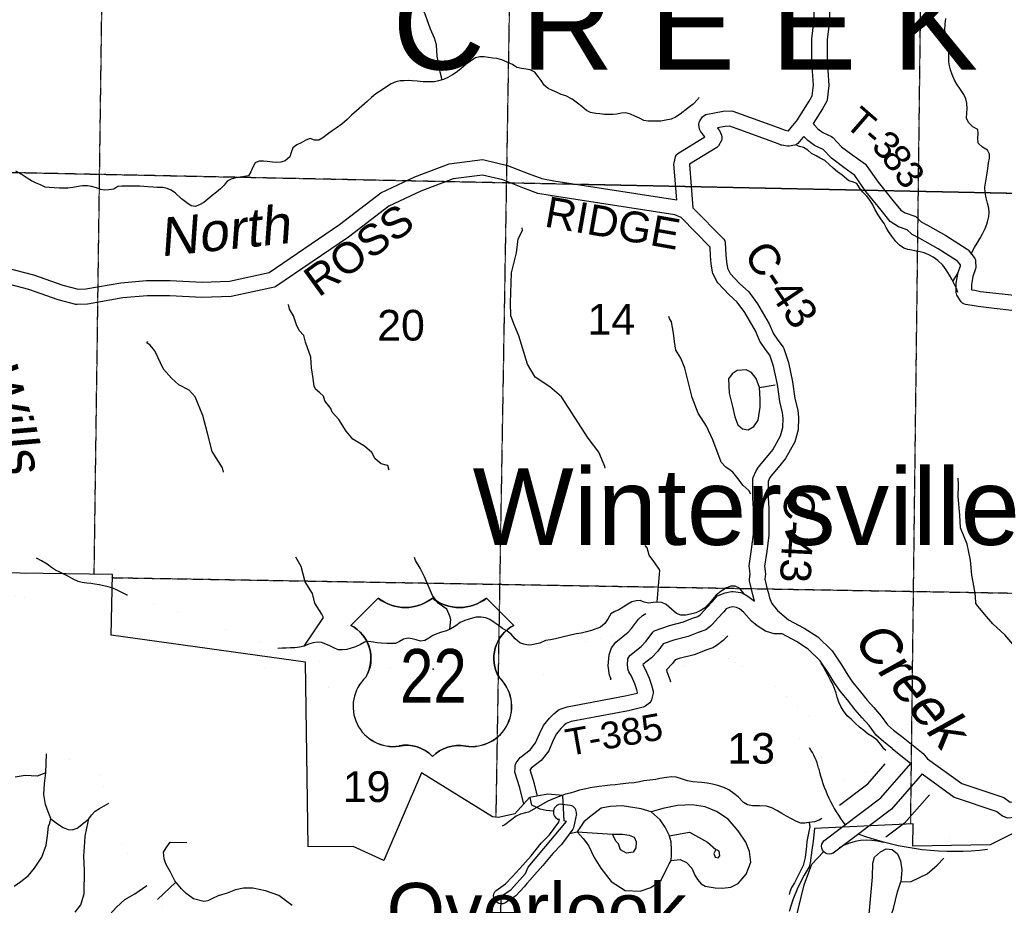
# Model space of a CAD drawing. Header units: feet. Extents: x -155 to 2562643, y -56 to 364810.
# Tile 61 of 121: x 2495666 to 2508509, y 265734 to 277287. Entities that reach past the tile are written whole.
import ezdxf
from ezdxf.enums import TextEntityAlignment as Align

# ---------------------------------------------------------------- set-up
doc = ezdxf.new("R2010")
doc.units = ezdxf.units.FT
doc.header["$MEASUREMENT"] = 0
doc.linetypes.add('HIDDEN2', pattern=[0.1875, 0.125, -0.0625])
doc.linetypes.add('water', pattern=[0])
for name, color, linetype in [('62', 7, 'Continuous'), ('COUNTY-RD', 7, 'Continuous'), ('CR-TEXT', 7, 'Continuous'), ('HTEXT', 3, 'Continuous'), ('INCORPORATED', 3, 'Continuous'), ('MTEXT', 2, 'Continuous'), ('RAMPS', 7, 'Continuous'), ('RT-MKR', 7, 'Continuous'), ('SECTION', 8, 'HIDDEN2'), ('SECTION-TEXT', 8, 'Continuous'), ('STATE-RT', 2, 'Continuous'), ('STREET-RURAL', 14, 'Continuous'), ('STREET-URBAN', 15, 'Continuous'), ('TR-TEXT', 6, 'Continuous'), ('TWP-RD', 6, 'Continuous'), ('WATER-TEXT', 1, 'Continuous'), ('WATERWAY', 14, 'water')]:
    doc.layers.add(name, color=color, linetype=linetype)
doc.styles.add('ARIAL', font='arial.ttf')

# ---------------------------------------------------------------- blocks, each defined once
blk = doc.blocks.new('US3')
at = {"layer": '62', "color": 0, "linetype": 'Continuous'}
for p, q in [((-565, 888), (-874, 579)), ((973, 579), (664, 888))]:
    blk.add_line(p, q, dxfattribs=at)
for centre, major_axis, start_param, end_param in [((-258, 1278), (0, 497), 2.475104, 3.808081), ((357, 1278), (0, 497), 2.475104, 3.808081), ((-1067, 206), (0, 420), 4.173388, 5.805154), ((1166, 206), (420, 0), 2.048828, 3.680594), ((-397, -341), (453, 0), 2.321367, 4.864724), ((496, -341), (0, 453), 2.989258, 5.532614), ((-245, -1186), (0, 406), 5.470171, 6.49043), ((352, -1213), (0, 430), 6.107976, 7.064164)]:
    blk.add_ellipse(centre, major_axis=major_axis, ratio=1, start_param=start_param, end_param=end_param, dxfattribs=at)
at = {"layer": 'RT-MKR', "color": 0, "linetype": 'Continuous'}
blk.add_lwpolyline([(-565, 888), (-874, 579), (-874, 579, -0.432186), (-706, -10), (-706, -10, 0.738096), (-328, -790), (-328, -790, -0.260744), (50, -908), (50, -908, -0.243707), (428, -790), (428, -790, 0.738096), (806, -10), (806, -10, -0.432186), (973, 579), (973, 579), (664, 888), (664, 888, -0.346154), (50, 888), (50, 888, -0.346154), (-565, 888)], format="xyb", close=True, dxfattribs=at)
at = {"layer": 'RT-MKR', "color": 0}
blk.add_point((57, 82), dxfattribs=at)

msp = doc.modelspace()

# ---------------------------------------------------------------- linework, layer by layer
at = {"layer": 'COUNTY-RD'}
for points in [[(2500375.96, 275026.85), (2500821.61, 275235.96), (2501269.38, 275406.42), (2501705.07, 275461.43), (2501723.14, 275460.43), (2502029.97, 275386.85), (2502298.53, 275278.55), (2502475.64, 275214.77), (2502632.21, 275186.95), (2504238.83, 274937.1)], [(2505238.68, 270907.59), (2505228.57, 271043.67), (2505228.92, 271294.21), (2505233.16, 271314.4), (2505271.36, 271401.75), (2505301.97, 271449.37), (2505335.53, 271491.04), (2505406.48, 271574.63), (2505488.54, 271674.62), (2505591.3, 271858.78), (2505622.36, 271967.65), (2505623.94, 272089.56), (2505617.77, 272159.24), (2505582.18, 272307.89), (2505548.62, 272527.16), (2505498.38, 272765.57), (2505452.9, 272912.18), (2505392.54, 272986.37), (2505321.56, 273095.12), (2505264.63, 273226.76), (2505122.53, 273469.31), (2505025.18, 273601.99), (2504916.49, 273702.03), (2504770.8, 273854.13), (2504761.9, 273866.9), (2504707.74, 273978.09), (2504703.26, 273992.38), (2504686.12, 274102.6), (2504676.07, 274206.23), (2504671.25, 274320.77), (2504294.45, 274704.99), (2504209.86, 274739.2), (2502611.64, 274987.74), (2502610.55, 274987.67), (2502599.74, 274989.59), (2502587.72, 274991.46), (2502586.72, 274991.9), (2502423.9, 275020.83), (2502227.23, 275091.65), (2501968.92, 275195.82), (2501703.03, 275259.58), (2501318.18, 275211), (2500899.78, 275051.72), (2500480.49, 274854.97), (2499953.65, 274450.99), (2499008.14, 273806.66), (2498990.59, 273799.08), (2498426.49, 273674.53), (2498043.5, 273662.5), (2497623.71, 273684.32), (2497327, 273685.71), (2497012.45, 273657.55), (2496550.02, 273578.08), (2496414.55, 273571.57), (2496399.49, 273573.13), (2496169.59, 273632.85), (2495787.43, 273765.49), (2495438.8, 273859.41)], [(2492059.13, 274511.16), (2493338.36, 274488.74), (2493727.98, 274498.69), (2493740.45, 274497.44), (2494235.58, 274384.32), (2494511.19, 274298.89), (2494714.58, 274201.77), (2494870.1, 274137.71), (2495134.9, 274095.98), (2495476.54, 274056.37), (2495846.3, 273956.76), (2496227.62, 273824.41), (2496427.72, 273772.44), (2496528.2, 273777.26), (2496986.55, 273856.03), (2497318.53, 273885.75), (2497629.37, 273884.3), (2498045.56, 273862.66), (2498401.58, 273873.85), (2498919.33, 273988.16), (2499836.39, 274613.11), (2500375.96, 275026.85)], [(2504447.96, 274834.1), (2504849.54, 274424.61), (2504861.99, 274403.41), (2504868.93, 274379.85), (2504875.67, 274220.1), (2504884.64, 274127.63), (2504897.42, 274045.4), (2504931.45, 273975.55), (2505056.56, 273844.93), (2505174.92, 273735.99), (2505289.88, 273579.32), (2505443.37, 273317.33), (2505498.36, 273190.16), (2505554.3, 273104.46), (2505626.3, 273015.96), (2505635.35, 272999.07), (2505692.16, 272815.93), (2505745.48, 272562.93), (2505778.62, 272346.37), (2505815.69, 272191.53), (2505824.06, 272097.1), (2505822, 271938.41), (2505777.26, 271781.6), (2505654.48, 271561.56), (2505560.04, 271446.48), (2505489.68, 271363.59), (2505464.43, 271332.24), (2505448.22, 271307.01), (2505428.88, 271262.79), (2505428.59, 271050.94), (2505438.7, 270914.79), (2505437.97, 270564.04), (2505410.34, 270348.23), (2505383.2, 270159.37), (2505394.6, 270058.91), (2505386.53, 269986.92), (2505421.37, 269842.65), (2505421.59, 269842.24), (2505424.38, 269830.2), (2505427.44, 269817.52), (2505427.43, 269817.03), (2505444.61, 269742.8), (2505476.64, 269670.43), (2505552.07, 269578.81), (2505693.15, 269457.68), (2505898.44, 269348.02), (2506075.81, 269234.73), (2506262.76, 269052.92), (2506386.78, 268871.4), (2506466.86, 268736.26), (2506529.52, 268644.19), (2506617.19, 268541.54), (2506718.29, 268409.96), (2506805.59, 268313.51), (2506903.08, 268202.25), (2506984.8, 268087.06), (2507062.61, 268020.01), (2507167.8, 267939)], [(2505248.76, 269702.04), (2505229.81, 269783.91), (2505185.93, 269965.58), (2505184.84, 269983.03), (2505193.34, 270058.77), (2505181.58, 270162.37), (2505212.16, 270375.16), (2505237.99, 270576.99), (2505238.68, 270907.59)], [(2507045.53, 267780.72), (2506936.22, 267864.91), (2506835.78, 267951.46), (2506745.9, 268078.16), (2506656.23, 268180.49), (2506564.61, 268281.72), (2506461.75, 268415.58), (2506370.33, 268522.62), (2506298, 268628.91), (2506218.01, 268763.89), (2506108.94, 268923.52), (2505950.97, 269077.15), (2505797.34, 269175.28), (2505611.39, 269274.61)], [(2507167.8, 267939), (2507450.56, 267713.89), (2507507.56, 267646.62)], [(2507045.53, 267780.72), (2507291.4, 267584.98)], [(2507507.56, 267646.62), (2507953, 267323.8)], [(2507438.94, 267449.88), (2507037.3, 266988.52), (2506276.57, 266414.98), (2506252.17, 266405.12), (2506226.04, 266401.9), (2506199.96, 266405.56), (2506175.72, 266415.84), (2506154.97, 266432.04), (2506139.11, 266453.08), (2506129.25, 266477.48), (2506126.03, 266503.61), (2506129.69, 266529.69), (2506139.97, 266553.93), (2506156.17, 266574.68), (2506900.19, 267135.62), (2507291.4, 267584.98)], [(2507438.94, 267449.88), (2507855.82, 267145.45)], [(2507953, 267323.8), (2508503.99, 267138.96), (2508586.02, 267078.77), (2508626.17, 267083.41), (2508793.92, 267106.01), (2508994.46, 267128.8), (2509120.41, 267148.8), (2509721.81, 267276.09)], [(2507855.82, 267145.45), (2508410.81, 266959.26), (2508487.28, 266903.15), (2508546.75, 266872.9), (2508651.01, 266884.95), (2508818.56, 266907.53), (2509021.44, 266930.58), (2509156.83, 266952.08), (2509744.2, 267076.4)], [(2502850.42, 267037.85), (2502738.64, 267050.94)], [(2502926.96, 266925.51), (2502888.55, 266745.47), (2502879.65, 266725.82), (2502867.88, 266710.02), (2502797.05, 266614.7), (2502727.26, 266524.25), (2502619.06, 266410.9), (2502489.95, 266251.27), (2502348.34, 266091.14), (2502347.84, 266090.19), (2502339.8, 266081.49), (2502331.63, 266072.25), (2502330.69, 266071.63), (2502281.49, 266018.36), (2502244.26, 265975.24), (2502135.72, 265859.28), (2501993.55, 265762.86), (2501968.66, 265754.22), (2501942.41, 265752.32), (2501916.54, 265757.28), (2501892.85, 265768.76), (2501872.94, 265785.98), (2501858.16, 265807.77), (2501849.52, 265832.66), (2501847.62, 265858.91), (2501852.58, 265884.78), (2501864.06, 265908.47), (2501881.28, 265928.38), (2502004.97, 266012.26), (2502095.5, 266108.98), (2502132.31, 266151.61), (2502191.21, 266215.38), (2502337.21, 266380.46), (2502468.72, 266543.06), (2502575.33, 266654.74), (2502637.61, 266735.45), (2502699.77, 266819.1)], [(2502699.53, 266854.04), (2502695.07, 266854.51)], [(2502699.77, 266819.1), (2502704.12, 266839.45)], [(2502704.12, 266839.45), (2502707.11, 266852.55), (2502704.53, 266853.23)]]:
    msp.add_lwpolyline(points, dxfattribs=at)
for centre, start, end in [((2502727.64, 266951.04), 83.718339, 256.707583), ((2502827.5, 266939.99), 351.715956, 76.821436)]:
    msp.add_arc(centre, 100.51, start, end, dxfattribs=at)
at = {"layer": 'INCORPORATED'}
for points in [[(2501924, 264692.35), (2501948.31, 265853.01), (2501948.31, 265853.01), (2502070.34, 265935.77), (2502265.44, 266148.36), (2502265.44, 266148.36), (2502298.54, 266232.4), (2502298.54, 266232.4), (2502800.34, 266827.69), (2502800.34, 266827.69), (2502767.35, 266835.5), (2502767.35, 266835.5), (2502752.53, 267166.58), (2502752.53, 267166.58), (2502553.15, 267182.84), (2502553.15, 267182.84), (2502315.78, 267138.1), (2502315.78, 267138.1), (2502124.93, 266925.16), (2502124.93, 266925.16), (2501912.02, 266878), (2501912.02, 266878), (2501832.13, 266885.84), (2501832.13, 266885.84), (2500909.05, 267462.2), (2500909.05, 267462.2), (2500417.52, 266320.19), (2500417.52, 266320.19), (2500014.1, 266502.63), (2499430.93, 266496.91), (2499395.33, 268905.71), (2499395.33, 268905.71), (2496860.9, 269259.66), (2496878.49, 270047.52), (2493255.96, 270100.3)], [(2508653, 266686.79), (2508323.27, 266520.97), (2507316.53, 266506.45), (2507320.85, 266795.6), (2507320.85, 266795.6), (2506035.5, 266737.74), (2506035.5, 266737.74), (2506016.24, 266570.39), (2505999.03, 266451.29), (2505977.52, 266289.88), (2505961.64, 266237.06), (2505900.04, 266126.21), (2505814.39, 265966.22), (2505752.9, 265803.19), (2505702.84, 265654.67)]]:
    msp.add_lwpolyline(points, dxfattribs=at)
at = {"layer": 'RAMPS', "const_width": 0.01}
for points in [[(2507160.35, 267436.18), (2506937.26, 267602.2), (2506221.29, 267955)], [(2507310.81, 267311.66), (2508353.65, 266772.08)]]:
    msp.add_lwpolyline(points, dxfattribs=at)
at = {"layer": 'RAMPS'}
for centre, radius, start, end in [((2505247.03, 267304.02), 868.11, 14.473319, 33.961483), ((2507933.98, 267936.51), 1892.55, 192.682942, 217.573956), ((2507856.07, 270019.27), 3579.85, 249.636989, 276.984592), ((2506724.61, 265865.12), 718.13, 73.640803, 120.866667)]:
    msp.add_arc(centre, radius, start, end, dxfattribs=at)
at = {"layer": 'SECTION'}
for points in [[(2496638, 270051.02), (2496997.46, 296636.72)], [(2507287.92, 266794.12), (2507650.16, 296573.31)], [(2502313.25, 293152.87), (2501876.19, 266881.52)], [(2496865.86, 270008.39), (2519631.75, 269617.84)]]:
    msp.add_lwpolyline(points, dxfattribs=at)
at = {"layer": 'SECTION', "flags": 128}
for points in [[(2524803.43, 274684.32), (2486692.51, 275474.87)], [(2516483.11, 274857.04), (2503006.41, 275136.53)]]:
    msp.add_lwpolyline(points, dxfattribs=at)
at = {"layer": 'STATE-RT', "color": 3, "linetype": 'Continuous', "const_width": 0.02}
for points in [[(2495405.08, 270095.55), (2496128.86, 269988.32), (2496132.23, 269987.15), (2496139.46, 269986.35), (2496325.68, 269944.92), (2496325.69, 269944.91), (2496780.92, 269843.58), (2496781.85, 269843.23), (2496783.12, 269843.07), (2496844.43, 269828.45), (2497094.81, 269768.74), (2497101.8, 269765.97), (2497108.06, 269764.93), (2498028.45, 269453.77), (2498031.76, 269452.28), (2498033.53, 269451.95), (2498073.14, 269436.95), (2498934.85, 269110.62), (2499311.87, 268996.68), (2499311.88, 268996.67), (2499336.57, 268989.21), (2499782.33, 268860.75), (2500945.95, 268799.89), (2501569.51, 268848.18), (2502226.72, 268985.87), (2503109.77, 269184.18), (2503109.79, 269184.19), (2503484.17, 269269.76), (2503502.77, 269271.87), (2503507, 269273.16), (2503570.55, 269277.66)], [(2503335.07, 268927.96), (2503176.05, 268891.61), (2503175.74, 268891.58), (2503175.49, 268891.48), (2502291.24, 268692.9), (2502289.97, 268692.76), (2502289.13, 268692.44), (2501621.5, 268552.56), (2501605.97, 268550.95), (2501602.32, 268549.82), (2500959.41, 268500.04), (2500947.84, 268499.59), (2500940.01, 268499.8), (2499749.49, 268562.06), (2499743.7, 268563.78), (2499715.79, 268567.72), (2499252.42, 268701.26), (2499251.44, 268701.68), (2499250.55, 268701.81), (2499225.08, 268709.51), (2499225.06, 268709.52), (2498843.16, 268824.94), (2498837.04, 268827.59), (2498833.43, 268828.25), (2497966.9, 269156.41), (2497929.82, 269170.46), (2497018.51, 269478.55), (2496774.85, 269536.65), (2496714.82, 269550.97), (2496260.51, 269652.09), (2496260.5, 269652.1), (2496079.68, 269692.34), (2495363.96, 269798.38)], [(2504644.15, 269072.11), (2504726.39, 269045.92), (2504747.52, 269036.6), (2504750.49, 269035.86)], [(2504750.49, 269035.86), (2505390.47, 268700.53), (2505395.86, 268697.57), (2505419.88, 268680.33), (2506344.45, 267867.67), (2506349.23, 267861.85), (2506355.81, 267856.57), (2506779.38, 267396.26), (2506782.38, 267394)], [(2506554.01, 267198.14), (2506140.42, 267647.62), (2505235.34, 268443.15), (2504622.88, 268764.06), (2504199.03, 268899.04)], [(2507410.08, 267038.76), (2507766.22, 266919.88), (2508331.73, 266770.18), (2508930.6, 266723.49)], [(2508915, 266423.8), (2508294.85, 266472.15), (2508288.97, 266473.98), (2508268.12, 266476.69), (2507684.81, 266631.11), (2507679.85, 266633.16), (2507675.7, 266633.83), (2507200.06, 266792.6)]]:
    msp.add_lwpolyline(points, dxfattribs=at)
at = {"layer": 'STATE-RT', "color": 3, "linetype": 'Continuous'}
for points in [[(2503367.72, 268682.61), (2503379.73, 268684.85), (2503360.56, 268736.02), (2503341.77, 268859.61), (2503354.45, 269002.53), (2503387.1, 269090.58), (2503441.8, 269166.89), (2503602.17, 269297.18), (2503646.85, 269342.78), (2503736.17, 269464.89), (2503788.28, 269512.35), (2503834.06, 269539.66)], [(2504901.27, 269250.97), (2504863.45, 269209.65), (2504843.81, 269188.21), (2504749.66, 269118.22), (2504705.28, 269094.23), (2504601.58, 269056.2)], [(2504607.67, 269058.52), (2504463.62, 269001.39), (2504267.95, 268953.61), (2504216.19, 268935.47), (2504182.09, 268888.86), (2504100.87, 268805.95), (2504109.31, 268786.04), (2504146.48, 268679.39), (2504155.05, 268648.83)], [(2506359.45, 267041.03), (2506728.81, 267319.5), (2506955.12, 267579.46)], [(2507531.28, 267175.2), (2507208.69, 266804.64), (2506965.01, 266620.92)]]:
    msp.add_lwpolyline(points, dxfattribs=at)
at = {"layer": 'STATE-RT', "color": 2, "linetype": 'Continuous', "const_width": 0.05}
msp.add_lwpolyline([(2497559.94, 265701.17), (2497484.1, 265785.77), (2497397.79, 265892.19), (2497329.74, 265986.97), (2497242.79, 266123.45), (2497147.51, 266275.78), (2497082.99, 266392.69), (2497020.22, 266521.67), (2496959.41, 266652.68), (2496921.28, 266752.11), (2496878.09, 266901.55), (2496828.56, 267066.89), (2496793.75, 267198.46), (2496734.43, 267353.56), (2496694.09, 267462.97), (2496663.02, 267512.43), (2496661.02, 267512.38), (2496616.29, 267545.51), (2496567.73, 267570.54), (2496499.25, 267591.14), (2496352.41, 267626.11), (2496199.52, 267662.96), (2496044.64, 267699.76), (2495982.11, 267722.49), (2495933.51, 267749.52), (2495890.65, 267788.71), (2495855.71, 267832.07), (2495812, 267911.33), (2495728.72, 268063.92), (2495620.71, 268250.07)], dxfattribs=at)
at = {"layer": 'STREET-RURAL'}
for points in [[(2505317.81, 272490.52), (2505273.7, 272607.95), (2505212.41, 272682.97), (2505139.88, 272717.71), (2505024.2, 272709.58), (2504961.06, 272668.35), (2504910.38, 272601.29), (2504921.84, 272413.13), (2504964.99, 272239.58), (2504995.38, 272107.87), (2505035.26, 272002.4), (2505094.16, 271949.37), (2505166.24, 271938.67), (2505243.4, 271978.16), (2505297.77, 272061.32), (2505322.58, 272232.1), (2505324.65, 272336.35), (2505317.81, 272490.52), (2505518.48, 272523.76)], [(2502836.37, 266669.58), (2502938.68, 266691.61), (2503016.13, 266606.87), (2503083.78, 266511.92), (2503158.49, 266358.98), (2503244.96, 266218.29), (2503379.93, 266046.42), (2503565.88, 265925.59), (2503759.71, 265919.12), (2503900.59, 265967.8), (2504034.64, 266062.43), (2504103.91, 266203.98), (2504136.59, 266272.71), (2504163.69, 266319.3), (2504283.25, 266333.52), (2504365.91, 266290.94), (2504433.12, 266220.03), (2504470.79, 266126.54), (2504505.8, 266069.07), (2504554.78, 266011.85), (2504607.2, 265984.76), (2504739.44, 265961.13), (2504833.33, 265958.85), (2504940.95, 265970.84), (2505035.96, 266016.67), (2505143.49, 266140.88), (2505202.53, 266296.26), (2505186, 266434.23), (2505137.8, 266557.59), (2505039.24, 266704.08), (2504906.6, 266857.95), (2504754.95, 266959.37), (2504606.12, 267016.76), (2504437.88, 267043.74), (2504244.31, 267036.18), (2504053.37, 266994.61), (2503904.39, 266951.8), (2503771.82, 266993.45), (2503525.5, 267031.02), (2503367.87, 267024.12), (2503252.49, 266999.96), (2503096.86, 266884.89), (2503026.14, 266821.47), (2502938.68, 266691.61)], [(2504163.69, 266319.3), (2504166.43, 266387.48), (2504169.23, 266451.66), (2504165.24, 266559.8), (2504135.63, 266649.43), (2504083.8, 266752.69), (2504020.14, 266847.71), (2503904.39, 266951.8)], [(2502938.68, 266691.61), (2503396.49, 266663.94), (2503530.35, 266660.38), (2503616.45, 266647.93), (2503680.81, 266623.06), (2503707.87, 266563.44), (2503703.33, 266485.2), (2503666.47, 266426.41), (2503582.81, 266414.86), (2503504.18, 266455.5), (2503474.71, 266537.12), (2503442.11, 266572.59), (2503396.49, 266663.94)], [(2504138.45, 266640.91), (2504404.5, 266688.43), (2504636.58, 266556.42), (2504746.2, 266460.24), (2504721.21, 266407.67), (2504738.03, 266361.89), (2504776.14, 266352.57), (2504797.58, 266381.02), (2504788.52, 266438.97), (2504772.33, 266450.69), (2504746.2, 266460.24)], [(2505736.43, 264846.42), (2505742.64, 264939.48), (2505733.83, 265115.63), (2505742.66, 265338.03), (2505821.91, 265679.32), (2505896.71, 266002.57), (2505999.14, 266268.88), (2506148.65, 266429.66)]]:
    msp.add_lwpolyline(points, dxfattribs=at)
at = {"layer": 'STREET-URBAN'}
for points in [[(2495594.2, 265984.06), (2495680.93, 266043.87), (2495779.25, 266123.95), (2495859.27, 266219.72), (2495956.32, 266363.93), (2496013.19, 266519.38), (2496028.75, 266641.96), (2496042.31, 266764.5), (2496059.46, 266806.93), (2496072.29, 266865.31), (2496036.6, 266952.83), (2496002.74, 267048.39), (2495982.15, 267180.29), (2495989.33, 267322.76), (2496006.53, 267463.41), (2496014.61, 267710.68)], [(2496006.53, 267463.41), (2495893.56, 267417.12), (2495737.54, 267426.13), (2495608.07, 267405.58)], [(2502627.46, 266962.29), (2502535.11, 266971.9), (2502456.86, 266988.28), (2502412.42, 267011.4), (2502347.88, 267040.1), (2502322.95, 267142.14)], [(2496388.15, 265642.62), (2496462.19, 265738.27), (2496509.23, 265885.51), (2496511.16, 266192.25), (2496503.52, 266376.53), (2496515.9, 266559.19), (2496520.34, 266637.45), (2496540.33, 266738.07), (2496569.83, 266862.93), (2496604.83, 266911.71), (2496649.78, 266962.7), (2496709.06, 266995.92), (2496828.56, 267066.89)], [(2496071.35, 266861.05), (2496161.59, 266794.88), (2496232.45, 266748.14), (2496298.87, 266723.37), (2496350.91, 266718.36), (2496414.43, 266739.64), (2496477.43, 266786.97), (2496569.49, 266861.48)], [(2499219.1, 265732.11), (2499045.54, 265859.92), (2498872.92, 265923.62), (2498706.74, 265957.35), (2498586.96, 265957.66), (2498481.48, 265936.13), (2498374.33, 265892.53), (2498257.05, 265858.8), (2498179.74, 265821.64), (2498118.32, 265790.71), (2498066.55, 265781.96), (2497934.26, 265818.17), (2497839.42, 265886.97), (2497776.6, 265950.22), (2497691.27, 266051.22), (2497633.67, 266166.65), (2497572.16, 266276), (2497549.23, 266341.81), (2497543.97, 266427.92), (2497575.07, 266484.47), (2497629.86, 266559.4), (2497847.52, 266554.46)], [(2506656.57, 264728.7), (2506602.56, 264733.98), (2506540.1, 264771.22), (2506692.36, 265316.48), (2506742.75, 265571.72), (2506766.71, 265860.68), (2506789.33, 266101.51), (2506794.82, 266281.98), (2506817.7, 266360.46), (2506892.63, 266431.64), (2506968.01, 266470.74), (2507046.02, 266463.79), (2507116.75, 266406.62), (2507155.98, 266314.95), (2507171.61, 266196.9), (2507157.83, 266038.37)], [(2506656.57, 264728.7), (2506822.47, 264867.26), (2506897.89, 265190.99), (2506970.45, 265432.5), (2507062.74, 265692.32), (2507117.69, 265907.54), (2507157.83, 266038.37), (2507295.57, 266046.25), (2507502.01, 266143.26), (2507634.25, 266259.31), (2507718.89, 266350.66)], [(2496468.86, 264772.23), (2496481.74, 264950.84), (2496514.76, 265099.82), (2496556.16, 265228.92), (2496639.39, 265364.84), (2496760.17, 265521.53), (2496928.29, 265709.21), (2497038.15, 265811.57), (2497168.58, 265884.25), (2497326.67, 265991.79)], [(2497463.23, 265811.5), (2497704.35, 266035.73)]]:
    msp.add_lwpolyline(points, dxfattribs=at)
at = {"layer": 'TWP-RD'}
for points in [[(2504238.83, 274937.1), (2504200.56, 275403.08), (2504201.46, 275417.5), (2504218.41, 275498.36), (2504231.02, 275522.66), (2504249.69, 275542.68), (2504604.08, 275759.02), (2504585.02, 275781.69), (2504544.77, 275833.2), (2504534.38, 275858.14), (2504526.31, 275921.76), (2504529.24, 275946.23), (2504538.03, 275969.27), (2504573.77, 276020.44), (2504593.36, 276037.11), (2504616.55, 276048.29), (2504843.34, 276092.65), (2504948.33, 276097.27), (2504967.55, 276094.37), (2505560.74, 275882.09), (2505649.73, 275845.25), (2505690.57, 275837.94), (2505694.17, 275838.67), (2505729.01, 275878.84), (2505815.21, 275986.19), (2505815.66, 275987.04), (2505817.97, 275989.8), (2505965.54, 276225.71), (2506004.41, 276295.13), (2506019.53, 276432.56), (2506005.88, 276617.6), (2505999.59, 276813.42), (2505998.88, 277035.36), (2506024.44, 277252.75), (2506039.26, 277585.23)], [(2506238.61, 277566.2), (2506223.92, 277236.6), (2506198.92, 277023.96), (2506199.57, 276816.95), (2506205.64, 276628.18), (2506220.33, 276428.95), (2506199.89, 276243.07), (2506193.75, 276223.91), (2506137.68, 276123.77), (2506017.14, 275931.07), (2506027.8, 275914.08), (2506078.45, 275862.24), (2506140.95, 275814.86), (2506256.6, 275761.84), (2506272.06, 275750.82), (2506387.54, 275629.89), (2506534.6, 275518.41), (2506696.76, 275401.18), (2506708.6, 275389.13), (2506864.01, 275165.78), (2507056.31, 274926.73), (2507160.09, 274802.13), (2507215.83, 274767.93), (2507340.61, 274724.47), (2507359.04, 274713.16), (2507422.52, 274652.12), (2507506.22, 274606.21), (2507747.7, 274471.33), (2508024.11, 274294.81), (2508035.78, 274284.5), (2508117.89, 274185.36), (2508126.29, 274170.83), (2508132.16, 274155.09), (2508135.31, 274138.61), (2508137.13, 274055.31), (2508134.43, 274037.91), (2508100.34, 273938.12), (2508081.72, 273830.79), (2508080.62, 273767.1), (2508083.78, 273762.28), (2508123.47, 273757.31), (2508197.64, 273742.85), (2508399.51, 273717.7), (2508681.22, 273688.39)], [(2505882.59, 275750.66), (2505815.69, 275673.53), (2505797.99, 275660.43), (2505777.87, 275651.5), (2505702.17, 275636.27), (2505683.34, 275636.06), (2505606.12, 275649.87), (2505595.4, 275651.28), (2505593.23, 275652.18), (2505590.92, 275652.59), (2505581.06, 275657.22), (2505488.76, 275695.43), (2504927.8, 275896.17), (2504867.07, 275893.5), (2504768.53, 275874.22), (2504786.99, 275852.27), (2504794.64, 275839.9), (2504820.93, 275779.21), (2504825.06, 275757.1), (2504824.18, 275734.61), (2504818.33, 275712.9), (2504779.89, 275640.37), (2504761.43, 275620.76), (2504402.48, 275401.63), (2504401.67, 275397.77), (2504447.96, 274834.1)], [(2508605.63, 273495.18), (2508376.8, 273518.98), (2508166.11, 273545.23), (2508091.86, 273559.71), (2508002.33, 273570.93), (2507981.88, 273578.18), (2507963.44, 273589.67), (2507947.91, 273604.84), (2507891.02, 273691.46), (2507883.57, 273710.03), (2507879.94, 273729.72), (2507882.02, 273849.73), (2507905.98, 273987.84), (2507936.6, 274077.47), (2507936.3, 274091.06), (2507896.71, 274138.87), (2507645.03, 274299.59), (2507409.36, 274431.23), (2507308.9, 274486.33), (2507298.24, 274494.16), (2507243.96, 274546.35), (2507129.63, 274586.17), (2507034.52, 274644.54), (2507022.17, 274655.22), (2506901.55, 274800.03), (2506703.82, 275045.83), (2506558.97, 275254), (2506415.59, 275357.65), (2506253.96, 275480.19), (2506147.21, 275591.97), (2506042.64, 275639.92), (2506033.25, 275645.54), (2505945.79, 275711.84), (2505893.99, 275764.85), (2505882.59, 275750.66)], [(2502126.9, 267523.86), (2502127.36, 267551.04), (2502132.24, 267571.88), (2502141.41, 267591.2), (2502196.25, 267662.43), (2502324.42, 267763.78), (2502394.36, 267852.15), (2502445.62, 267972.57), (2502499.63, 268077.66), (2502575.25, 268173.31), (2502632.88, 268231.36), (2502686.12, 268277.02), (2502702.24, 268286.32), (2502809.43, 268323.94), (2503564.24, 268465), (2503721.3, 268503.15), (2503724.73, 268505.85), (2503726.19, 268511.55), (2503716.96, 268544.47), (2503689.24, 268624), (2503647.42, 268722.65), (2503611.11, 268779.85), (2503603.81, 268799.34), (2503593.45, 268867.47), (2503600.51, 268947.04), (2503609.84, 268972.2), (2503625.46, 268993.99), (2503770.81, 269112.08), (2503838.01, 269180.66), (2503923.1, 269296.99), (2503937.99, 269310.55), (2503955.29, 269320.87), (2504139.87, 269385.56), (2504326.63, 269431.16), (2504444.19, 269477.79), (2504513.03, 269503.04), (2504540.93, 269523.78), (2504545.04, 269528.27), (2504626.88, 269617.67), (2504701, 269695.32), (2504748.63, 269753.94), (2504761.55, 269765.21), (2504776.18, 269774.11), (2504866.7, 269809.79), (2504952.79, 269828.97), (2504971.02, 269829.65), (2505072.91, 269814.82), (2505089.62, 269809.28), (2505165.79, 269768.09), (2505248.76, 269702.04)], [(2505611.39, 269274.61), (2505519.61, 269274.41), (2505505.27, 269276.47), (2505409.04, 269304.85), (2505396, 269310.83), (2505287.1, 269381.1), (2505212.84, 269438.62), (2505112, 269555.27), (2505055.07, 269600.59), (2505017.84, 269620.73), (2504969.44, 269627.77), (2504925.47, 269617.98), (2504881.9, 269600.8), (2504851.19, 269563.01), (2504772.99, 269481.08), (2504701.88, 269403.4), (2504701.87, 269403.38), (2504689.41, 269389.77), (2504675.55, 269374.64), (2504614.95, 269329.59), (2504602.26, 269322.73), (2504515.5, 269290.91)], [(2504515.5, 269290.91), (2504387.52, 269240.15), (2504196.79, 269193.58), (2504060.25, 269145.73), (2503990.93, 269050.97), (2503905.74, 268964.01), (2503794.8, 268873.89), (2503794.79, 268873.76), (2503796.81, 268860.5), (2503825.12, 268815.9), (2503875.94, 268696.02), (2503907.86, 268604.43), (2503929.58, 268526.97), (2503929.87, 268500.58), (2503907.3, 268412.72), (2503897.42, 268393.23), (2503883.58, 268376.34), (2503819.42, 268325.87), (2503800.08, 268316.47), (2503606.24, 268269.38), (2502861.22, 268130.16), (2502794.99, 268106.91), (2502769.16, 268084.76), (2502725.14, 268040.42), (2502668.61, 267968.91), (2502626.8, 267887.58), (2502567.86, 267749.09), (2502466.77, 267621.37), (2502339.67, 267520.86), (2502325.89, 267502.95)], [(2502241.78, 267053.02), (2502190.04, 267264.75), (2502126.07, 267472.26), (2502126.9, 267523.86)], [(2502421.97, 267158.19), (2502382.92, 267317.99), (2502325.89, 267502.95)]]:
    msp.add_lwpolyline(points, dxfattribs=at)
at = {"layer": 'WATERWAY'}
for points in [[(2501176.7, 276502.69), (2501148.95, 276602.2), (2501148.47, 276628.28), (2501144, 276654.3), (2501111.17, 276812.31), (2501102.46, 276960.7), (2501078.93, 277046.6), (2501024.92, 277162.09), (2500953.48, 277357.58), (2500895.11, 277493.06), (2500809.18, 277608), (2500731.71, 277696.99), (2500644, 277799.86), (2500558.15, 277910.78), (2500449.06, 278091.56), (2500320.34, 278253.94), (2500080.2, 278398.33), (2499780.78, 278509.59), (2499413.86, 278601.61), (2499318.58, 278682.26), (2499007.5, 278885.65), (2498858.61, 278951.33), (2498840.39, 278965.07)], [(2508075.6, 274230.29), (2508090.42, 274258.48), (2508120.71, 274315.68), (2508153.01, 274372.95), (2508193.14, 274436.48), (2508223.49, 274491.68), (2508257.28, 274565.05), (2508279.68, 274617.98), (2508294.12, 274668.65), (2508306.5, 274721.26), (2508310.85, 274773.61), (2508309.12, 274827.78), (2508290.97, 274893.46), (2508270.68, 274963.1), (2508258.41, 275032.99), (2508256.24, 275101.2), (2508272.9, 275208.17), (2508284.57, 275282.84), (2508294.55, 275347.43), (2508304.34, 275418.03), (2508314.46, 275478.59), (2508314.8, 275530.82), (2508288.94, 275586.22), (2508225.5, 275624.35), (2508169.69, 275674.77), (2508163.38, 275746.86), (2508167.67, 275801.22), (2508161.99, 275853.25), (2508096.55, 275891.32), (2508042.55, 275947.83), (2508014.69, 276003.16), (2508018.47, 276073.57), (2508022.82, 276125.92), (2508018.45, 276200.08), (2508008.64, 276256), (2507982.78, 276311.4), (2507938.62, 276374.25), (2507888.19, 276444.92), (2507860.46, 276496.25), (2507829.96, 276571.58), (2507807.98, 276631.12), (2507792.22, 276684.84), (2507784.47, 276738.81), (2507786.37, 276805.14), (2507786.33, 276869.4), (2507780.4, 276929.45), (2507768.65, 276983.3), (2507754.95, 277035.07), (2507743.07, 277092.93), (2507735.07, 277154.93), (2507738.59, 277233.36), (2507748.45, 277301.95)], [(2504526.68, 276270.98), (2504514.05, 276252.48), (2504449.92, 276186.16), (2504383.34, 276133.82), (2504279.43, 276056.19), (2504218.55, 276014.08), (2504163.11, 275990.21), (2504093.31, 275975.93), (2504027.45, 275963.78), (2503919.04, 275964.32), (2503862.9, 275962.52), (2503808.43, 275970.82), (2503751.26, 276001.12), (2503690.15, 276029.28), (2503635.17, 276053.63), (2503570.36, 276071.63), (2503516.29, 276067.89), (2503456.45, 276055.93), (2503404.44, 276050.25), (2503352.3, 276048.58), (2503296.03, 276050.79), (2503233.61, 276056.82), (2503179.28, 276061.11), (2503110.59, 276074.97), (2503057.55, 276101.39), (2502997.67, 276153.69), (2502944, 276200.17), (2502874.22, 276248.14), (2502788.47, 276293.58), (2502729.67, 276311.78), (2502674.7, 276336.13), (2502615.59, 276364.36), (2502558.55, 276390.64), (2502507.01, 276433.17), (2502466.92, 276494.14), (2502431.11, 276547.21), (2502387.2, 276602.04), (2502323.95, 276634.15), (2502273.5, 276642.57), (2502211.02, 276650.61), (2502152.36, 276664.8), (2502092.99, 276701.05), (2502025.66, 276735.04), (2501956.52, 276762.95), (2501889.78, 276778.88), (2501839.39, 276785.3), (2501782.86, 276795.54), (2501726.39, 276803.77), (2501670.24, 276801.97), (2501610.41, 276790.01), (2501545.51, 276747.77), (2501490.65, 276705.85), (2501422.25, 276647.43), (2501361.56, 276599.3), (2501310.45, 276565.53), (2501251.25, 276533.51), (2501193.87, 276507.57), (2501130.21, 276489.47), (2501076.39, 276477.7), (2501004.2, 276475.39), (2500927.87, 276476.96), (2500851.35, 276484.55), (2500784.93, 276490.46), (2500732.66, 276492.8), (2500682.53, 276491.19), (2500630.46, 276487.51), (2500570.62, 276475.56), (2500511.23, 276449.56), (2500450.28, 276409.45), (2500381.51, 276363.06), (2500381.51, 276363.06), (2500312.67, 276318.69), (2500253.92, 276272.63), (2500197.43, 276218.6), (2500129.04, 276160.18), (2500060.77, 276097.75), (2499992.38, 276039.33), (2499935.89, 275985.31), (2499867.57, 275924.88), (2499795.04, 275870.35), (2499741.92, 275836.51), (2499675.15, 275790.2), (2499622.35, 275746.33), (2499567.16, 275714.44), (2499512.89, 275716.72), (2499456.11, 275734.98), (2499396.46, 275717.01), (2499337.39, 275680.97), (2499282.08, 275653.1), (2499231.09, 275615.32), (2499206.88, 275556.3), (2499188.68, 275497.48), (2499130.06, 275447.41), (2499072.48, 275427.49), (2499022.35, 275425.88), (2498964.01, 275430.04), (2498895.57, 275435.88), (2498845.25, 275440.29), (2498790.98, 275442.57), (2498737.54, 275418.77), (2498707.25, 275361.57), (2498683.04, 275302.56), (2498648.61, 275249.24), (2498596.73, 275239.55), (2498542.71, 275233.8), (2498486.89, 275221.97), (2498425.11, 275207.94), (2498373.8, 275180.19), (2498335.3, 275128.75), (2498284.7, 275078.94), (2498233.78, 275039.15), (2498176.97, 274995.16), (2498122.36, 274945.21), (2498067.49, 274903.29), (2498010.23, 274873.34), (2497956.8, 274849.54), (2497904.34, 274857.9), (2497846.91, 274896.22), (2497778.95, 274950.27), (2497700.25, 275026.07), (2497642.83, 275064.4), (2497587.98, 275084.73), (2497531.39, 275096.97), (2497459.07, 275098.67), (2497408.75, 275103.08), (2497336.37, 275106.79), (2497284.04, 275111.14), (2497231.77, 275113.48), (2497099.17, 275117.26), (2497047.03, 275115.59), (2496996.84, 275115.99), (2496946.77, 275112.38), (2496893.78, 275074.54), (2496829.81, 275066.46), (2496775.73, 275062.72), (2496721.2, 275073.02), (2496666.29, 275095.36), (2496601.61, 275109.36), (2496549.16, 275117.72), (2496484.92, 275117.67), (2496428.9, 275111.85), (2496359.04, 275099.58), (2496293.12, 275089.43), (2496240.99, 275087.76), (2496186.72, 275090.04), (2496116.34, 275093.81), (2496052.05, 275095.76), (2495997.58, 275104.06), (2495938.47, 275132.29), (2495873.41, 275158.32), (2495820.31, 275186.74), (2495765.02, 275221.12), (2495685.09, 275272.78), (2495617.63, 275310.78)], [(2507902.65, 273726.33), (2507884.82, 273781.98), (2507856.83, 273841.33), (2507822.83, 273900.49), (2507795.03, 273953.82), (2507750.62, 274024.69), (2507706.59, 274083.52), (2507642.37, 274145.73), (2507580.75, 274189.94), (2507523.57, 274220.24), (2507462.59, 274244.39), (2507409.87, 274260.78), (2507359.49, 274267.2), (2507304.9, 274279.5), (2507250.37, 274289.81), (2507197.59, 274308.2), (2507144.18, 274346.65), (2507092.45, 274395.2), (2507044.15, 274461.93), (2506999.99, 274524.77), (2506970.19, 274578.04), (2506940.45, 274629.3), (2506900.37, 274690.27), (2506862.61, 274741.27), (2506826.47, 274804.37), (2506792.15, 274873.56), (2506760.34, 274926.76), (2506714.31, 274985.53), (2506660.38, 275040.03), (2506620.55, 275092.98), (2506584.61, 275150.06), (2506529.76, 275170.39), (2506479.18, 275182.83), (2506392.47, 275258.37), (2506332.91, 275300.64), (2506275.16, 275349), (2506275.16, 275349), (2506223.37, 275399.55), (2506167.62, 275447.97), (2506108.32, 275482.21), (2506055.16, 275512.64), (2505995.98, 275542.88), (2505944.51, 275583.4), (2505889.09, 275621.79), (2505838.51, 275634.22), (2505803.1, 275646.07)], [(2499171.71, 275482.98), (2499130.06, 275447.41), (2499072.48, 275427.49), (2499022.35, 275425.88), (2498964.01, 275430.04), (2498895.57, 275435.88), (2498845.25, 275440.29), (2498790.98, 275442.57), (2498737.54, 275418.77), (2498707.25, 275361.57), (2498683.04, 275302.56), (2498648.61, 275249.24), (2498596.73, 275239.55), (2498542.71, 275233.8), (2498486.89, 275221.97), (2498425.11, 275207.94), (2498373.8, 275180.19), (2498335.3, 275128.75), (2498284.7, 275078.94), (2498233.78, 275039.15), (2498176.97, 274995.16), (2498122.36, 274945.21), (2498067.49, 274903.29), (2498010.23, 274873.34), (2497956.8, 274849.54), (2497904.34, 274857.9), (2497846.91, 274896.22), (2497778.95, 274950.27), (2497700.25, 275026.07), (2497642.83, 275064.4), (2497587.98, 275084.73), (2497531.39, 275096.97), (2497459.07, 275098.67), (2497408.75, 275103.08), (2497336.37, 275106.79), (2497284.04, 275111.14), (2497231.77, 275113.48), (2497099.17, 275117.26), (2497047.03, 275115.59), (2496996.84, 275115.99), (2496946.77, 275112.38), (2496893.78, 275074.54), (2496829.81, 275066.46), (2496775.73, 275062.72), (2496721.2, 275073.02), (2496666.29, 275095.36), (2496601.61, 275109.36), (2496549.16, 275117.72), (2496484.92, 275117.67), (2496428.9, 275111.85), (2496359.04, 275099.58), (2496293.12, 275089.43), (2496240.99, 275087.76), (2496186.72, 275090.04), (2496116.34, 275093.81), (2496052.05, 275095.76), (2495997.58, 275104.06), (2495938.47, 275132.29), (2495873.41, 275158.32), (2495820.31, 275186.74), (2495765.02, 275221.12), (2495685.09, 275272.78), (2495617.63, 275310.78)], [(2503303.5, 271438.28), (2503296.97, 271456.46), (2503221.68, 271643.85), (2503080.63, 271826.08), (2502735.44, 272366.11), (2502581.38, 272495.93), (2502389.44, 272623.09), (2502288.52, 272793.97), (2502176, 273161.37), (2502121.63, 273296.93), (2502073.42, 273422.55), (2502066.3, 273593.05), (2502083.03, 273986.77), (2502148.15, 274244.82), (2502168.71, 274429.85), (2502222.63, 274537.17), (2502222, 274571.28)], [(2507839.29, 273871.84), (2507877.82, 273938.4), (2507910.05, 273997.67)], [(2500483.68, 271409.12), (2500481.53, 271421.91), (2500466.68, 271469.83), (2500444.66, 271473.46), (2500382.44, 271492.46), (2500301.42, 271557.3), (2500260.01, 271638.89), (2500162.62, 271725.53), (2500013.28, 271815.28), (2499923.58, 271918.12), (2499826.98, 272071.01), (2499741.42, 272165.88), (2499724.57, 272213.77), (2499644.88, 272314.76), (2499627.78, 272376.69), (2499583.12, 272418.07), (2499524.37, 272465.23), (2499507.68, 272505.09), (2499493.83, 272607.23), (2499473.3, 272747.38), (2499462.78, 272885.7), (2499393.37, 273079.21), (2499373.76, 273169.2), (2499310.69, 273234.35), (2499277.41, 273308.05), (2499237.37, 273423.78), (2499183.87, 273511.18), (2499175.12, 273553.18), (2499166.81, 273571.1)], [(2505202.45, 271099.39), (2505174.76, 271143.62), (2505097.59, 271216.56), (2505038.25, 271295.83), (2504966.8, 271382.92), (2504932.37, 271410.42), (2504875.81, 271447.58), (2504816.66, 271516.82), (2504705.62, 271803.95), (2504624.5, 271983.21), (2504515.55, 272155.96), (2504438.01, 272357.36), (2504343.13, 272743.13), (2504288.9, 272870.66), (2504225.1, 272975.94), (2504207.08, 273088.04), (2504195.08, 273198.23), (2504166.42, 273346.28), (2504141.66, 273390.01), (2504131.25, 273413.92)], [(2498325.75, 271382.6), (2498311.75, 271440.66), (2498176.09, 271655.1), (2498113.86, 271892.9), (2498053.76, 272122.7), (2497953.5, 272365.86), (2497878.06, 272452.87), (2497743.03, 272524.81), (2497647.63, 272611.49), (2497543.71, 272728.12), (2497427.53, 272969), (2497370.3, 273042.28), (2497323.9, 273069.58), (2497339.49, 273089.92)], [(2509087.25, 268010.04), (2509046.59, 268097.16), (2509022.76, 268199.12), (2508918.69, 268323.78), (2508898.6, 268439.86), (2508806.4, 268679.14), (2508746.49, 268898.91), (2508646.86, 269107.95), (2508516.33, 269260.26), (2508359.98, 269406.1), (2508249.93, 269530.66), (2508168.21, 269633.63), (2508139.61, 269669.27), (2508133.82, 269767.52), (2508115.8, 269879.62), (2508086.92, 270039.7), (2508069.31, 270238.12), (2508023.58, 270446.09), (2507939.84, 270659.42), (2507926.85, 270823.8), (2507908.43, 271066.36), (2507909.66, 271216.93), (2507908.04, 271305.22)], [(2503982.73, 269688.83), (2504014.23, 270107.9), (2503950.65, 270201.15), (2503876.99, 270300.24), (2503849.29, 270396.11), (2503823.72, 270428.96)], [(2497071.13, 269778.12), (2497066.67, 269780.52), (2496997.34, 269814.44), (2496936.16, 269844.62), (2496879.18, 269868.9), (2496820.39, 269887.09), (2496761.66, 269903.29), (2496701.12, 269913.4), (2496646.59, 269923.7), (2496596.21, 269930.12), (2496541.74, 269938.41), (2496483.27, 269946.58), (2496428.75, 269956.88), (2496363.55, 269986.92), (2496302.25, 270021.11), (2496249.15, 270049.53), (2496191.98, 270079.83), (2496134.93, 270106.11), (2496079.64, 270140.49), (2496026.03, 270184.96), (2495950.37, 270228.72), (2495887.12, 270260.84), (2495883.63, 270262.51)], [(2499376.2, 269115.51), (2499626.85, 269488.19), (2499608.12, 269530.02), (2499517.65, 269674.99), (2499485.37, 269802.9), (2499390.79, 269953.82), (2499337.27, 270151.62), (2499268.73, 270277.6)], [(2501278.02, 269334.96), (2501289.86, 269460.69), (2501275.08, 269504.6), (2501239.44, 269598.33), (2501126.27, 269674.66), (2501050.61, 269773.72), (2500948.29, 270020.85), (2500890.36, 270132.26), (2500828.63, 270233.57), (2500816.95, 270271.34)], [(2505112.56, 269800.54), (2505100.65, 269819.03), (2505056.88, 269869.84), (2504997.76, 269898.06), (2504941.62, 269896.27), (2504884.11, 269874.34), (2504815.14, 269833.98), (2504752.57, 269781.77), (2504702.29, 269721.92), (2504657.77, 269670.29), (2504597.46, 269610.12), (2504540.4, 269574.15), (2504485.02, 269548.28), (2504415.35, 269529.98), (2504355.51, 269518.03), (2504291.28, 269517.98), (2504234.37, 269540.25), (2504170.28, 269598.44), (2504100.12, 269658.45), (2504041.14, 269682.66), (2503982.73, 269688.83), (2503928.72, 269683.08), (2503868.75, 269675.13), (2503812.09, 269689.38), (2503759.25, 269709.78), (2503705.24, 269704.03), (2503651.35, 269694.27), (2503598.17, 269662.45), (2503537.22, 269622.34), (2503482.04, 269590.45), (2503430.54, 269568.72), (2503375.42, 269534.82), (2503341.24, 269473.48), (2503297.1, 269409.81), (2503240.42, 269361.81), (2503125.34, 269319.97), (2503059.74, 269299.79), (2502992.01, 269283.56), (2502930.1, 269273.55), (2502870.26, 269261.59), (2502814.5, 269247.76), (2502760.68, 269235.99), (2502708.86, 269224.29), (2502653.1, 269210.45), (2502591.26, 269198.43), (2502525.4, 269186.28), (2502452.17, 269153.81), (2502348.54, 269130.41), (2502296.4, 269128.74), (2502243.88, 269139.11), (2502191.1, 269157.5), (2502131.16, 269211.8), (2502077.1, 269270.32), (2502023.69, 269308.77), (2501964.25, 269347.03), (2501908.7, 269389.43), (2501855.42, 269423.87), (2501800.06, 269460.25), (2501745.15, 269482.59), (2501684.67, 269490.69), (2501622.38, 269492.71), (2501570.63, 269479.01), (2501473.27, 269447.77), (2501409.87, 269421.64), (2501354.94, 269381.73), (2501288.04, 269339.42), (2501234.6, 269315.62), (2501169, 269295.44), (2501107.35, 269277.4), (2501055.92, 269253.67), (2501002.87, 269217.83), (2500949.62, 269188.01), (2500895.67, 269180.25), (2500838.95, 269196.51), (2500784.29, 269210.82), (2500731.9, 269217.18), (2500674.07, 269205.29), (2500618.88, 269173.39), (2500567.51, 269147.65), (2500517.32, 269148.05), (2500457.1, 269148.13), (2500380.71, 269151.71), (2500330.38, 269156.12), (2500279.87, 269166.55), (2500215.32, 269176.53), (2500163.5, 269164.83), (2500110.19, 269137.01), (2500046.92, 269106.87), (2499989.34, 269086.96), (2499931.57, 269073.06), (2499871.61, 269065.11), (2499821.35, 269067.52), (2499764.3, 269093.8), (2499713.34, 269118.28), (2499658.5, 269138.61), (2499603.59, 269160.95), (2499551.19, 269167.3), (2499493.3, 269157.41), (2499431.65, 269139.37), (2499376.2, 269115.51), (2499376.2, 269115.51), (2499314.49, 269099.47), (2499256.53, 269091.59), (2499200.32, 269091.8), (2499144.17, 269090), (2499088.09, 269086.19), (2499033.69, 269085.92)], [(2506961.71, 267751.42), (2506938.35, 267773.34), (2506900.34, 267832.37), (2506850.35, 267889.01), (2506786.59, 267937.17), (2506733.43, 267967.59), (2506677.75, 268014.01), (2506622.14, 268058.41), (2506564.33, 268108.77), (2506510.47, 268161.27), (2506458.86, 268205.8), (2506412.64, 268270.59), (2506376.75, 268325.67), (2506348.83, 268383.01), (2506328.61, 268450.64), (2506316.92, 268502.48), (2506294.94, 268562.02), (2506268.71, 268629.46), (2506238.97, 268680.72), (2506213.24, 268732.11), (2506183.31, 268789.38), (2506145.11, 268854.43), (2506120.76, 268892.24)], [(2506130.87, 266865.18), (2506092.8, 266844.59), (2506031.21, 266824.54), (2505961.28, 266814.27), (2505909.4, 266804.57), (2505853.19, 266804.78), (2505798.22, 266829.12), (2505732.9, 266863.18), (2505667.64, 266895.23), (2505608.34, 266929.47), (2505548.97, 266965.73), (2505475.44, 267005.54), (2505406.49, 267027.43), (2505316, 267032.56), (2505223.63, 267033.62), (2505161.02, 267045.67), (2505107.86, 267076.1), (2505037.31, 267148.14), (2504981.63, 267194.55), (2504915.93, 267240.64), (2504850.8, 267268.68), (2504773.64, 267296.33), (2504702.82, 267314.14), (2504634.13, 267328.01), (2504565.63, 267335.85), (2504501.21, 267341.82), (2504444.87, 267346.04), (2504376.24, 267357.9), (2504299.15, 267383.55), (2504228.26, 267403.36), (2504167.78, 267411.47), (2504103.94, 267399.38), (2504018.03, 267386.59), (2503964.14, 267376.83), (2503884.19, 267366.23), (2503808.25, 267355.77), (2503750.42, 267343.87), (2503682.62, 267329.65), (2503612.5, 267325.4), (2503496.45, 267313.65), (2503432.41, 267307.58), (2503368.44, 267299.51), (2503298.38, 267293.24), (2503226.38, 267284.91), (2503162.47, 267274.83), (2503108.59, 267265.07), (2503034.84, 267248.65), (2502969.05, 267234.5), (2502901.38, 267216.26), (2502845.75, 267198.42), (2502784.03, 267182.38), (2502728.46, 267162.53), (2502659.05, 267136.21), (2502605.55, 267114.41), (2502554.05, 267092.68), (2502304.91, 266948.66)], [(2502304.91, 266948.66), (2502263.89, 266938.79), (2502200.17, 266922.7), (2502142.78, 266896.76), (2502083.9, 266854.71), (2501993.77, 266785.55), (2501960.32, 266764.4)], [(2505965.04, 266814.82), (2505971.16, 266756.34), (2505959.04, 266695.71), (2505946.99, 266633.07), (2505933.12, 266564.35), (2505927.02, 266503.91), (2505921.3, 266431.43), (2505909.63, 266356.76), (2505899.27, 266304.21), (2505884.89, 266251.54), (2505856.6, 266194.4), (2505828.25, 266139.28), (2505800.03, 266080.13), (2505773.62, 266027.08), (2505735.37, 265967.61), (2505713.16, 265908.66), (2505702.15, 265876.48)]]:
    msp.add_lwpolyline(points, dxfattribs=at)

# ---------------------------------------------------------------- block references
at = {"layer": 'RT-MKR', "xscale": 1.150001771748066, "yscale": 1.150001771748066}
msp.add_blockref('US3', (2500992.14, 268719.94), dxfattribs=at)

# ---------------------------------------------------------------- texts
at = {"layer": 'CR-TEXT', "style": 'ARIAL'}
for s, rotation, p in [('RIDGE', 350, (2502475.37, 274473.04)), ('ROSS', 36, (2499636.12, 273560.04)), ('C-43', 304, (2504997.96, 274156.39)), ('C-43', 267, (2505525.71, 271169.42))]:
    msp.add_text(s, height=400, rotation=rotation, dxfattribs=at).set_placement(p, align=Align.BOTTOM_LEFT)
at = {"layer": 'HTEXT', "style": 'ARIAL'}
msp.add_text('C R E E K', height=1200, dxfattribs=at).set_placement((2504345.42, 277236.7), align=Align.MIDDLE_CENTER)
at = {"layer": 'MTEXT', "style": 'ARIAL'}
msp.add_text('Wintersville', height=1000, dxfattribs=at).set_placement((2508714.39, 271435.4), align=Align.TOP_RIGHT)
msp.add_text('Overlook', height=700, dxfattribs=at).set_placement((2500453.15, 265115.98), align=Align.BOTTOM_LEFT)
at = {"layer": 'RT-MKR', "style": 'ARIAL', "width": 0.8}
msp.add_text('22', height=700, dxfattribs=at).set_placement((2501063.16, 268732.22), align=Align.MIDDLE)
at = {"layer": 'SECTION-TEXT', "style": 'ARIAL'}
for s, p in [('14', (2503383.39, 273059.23)), ('20', (2500640.46, 272981.15)), ('13', (2505207.42, 267461.43)), ('19', (2500191.26, 266961.91))]:
    msp.add_text(s, height=400, dxfattribs=at).set_placement(p, align=Align.BOTTOM_CENTER)
at = {"layer": 'TR-TEXT', "style": 'ARIAL'}
for s, rotation, p in [('T-3', 319, (2506341.91, 275833.63)), ('83', 307, (2506807.03, 275423.38)), ('T-385', 10, (2502838.06, 267577.16))]:
    msp.add_text(s, height=350, rotation=rotation, dxfattribs=at).set_placement(p, align=Align.BOTTOM_LEFT)
at = {"layer": 'WATER-TEXT', "style": 'ARIAL', "oblique": 10}
for s, rotation, p in [('North', 6, (2498304.45, 274783.25)), ('Wills', 285, (2495802.48, 272175.94)), ('Creek', 309, (2507490.66, 268785.1))]:
    msp.add_text(s, height=500, rotation=rotation, dxfattribs=at).set_placement(p, align=Align.TOP_CENTER)

doc.saveas('drawing.dxf')
